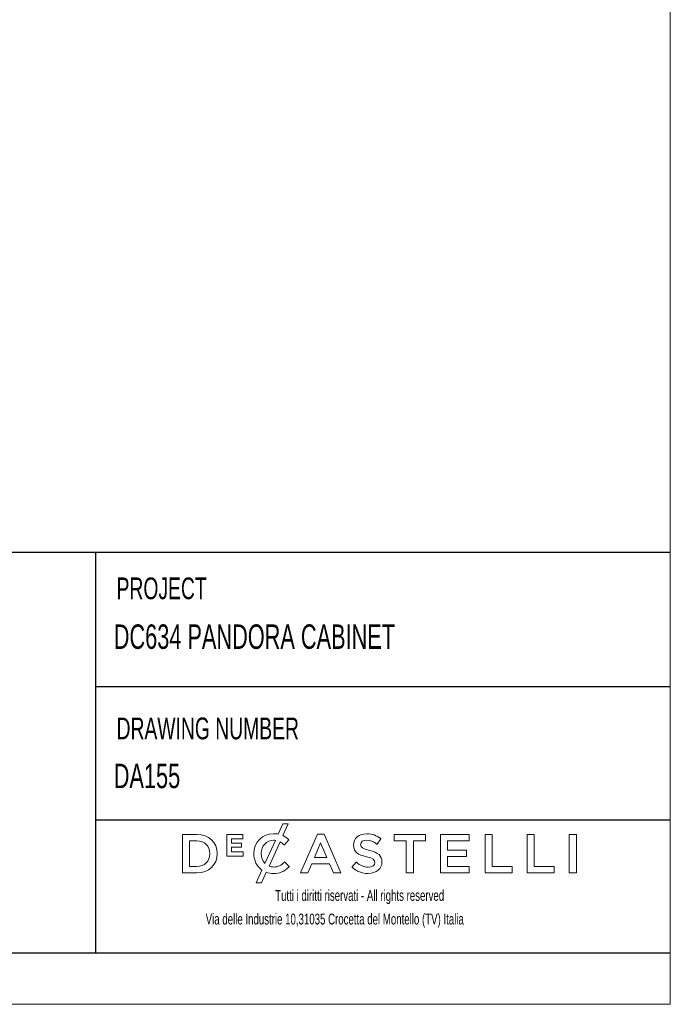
# Model space of a CAD drawing. Header units: millimetres. Extents: x 5 to 415, y 5 to 292.
# Tile 47 of 79: x 352 to 415, y 5 to 101. Entities that reach past the tile are written whole.
import ezdxf

# ---------------------------------------------------------------- set-up
doc = ezdxf.new("R2010")
doc.units = ezdxf.units.MM
doc.layers.add('SLD-0', color=179, linetype='Continuous')
doc.layers.add('TABELLA', color=7, linetype='Continuous')
doc.styles.add('SLDTEXTSTYLE1', font='TXT', dxfattribs={"width": 0.7})
doc.styles.add('SLDTEXTSTYLE2', font='TXT', dxfattribs={"width": 0.665})

# ---------------------------------------------------------------- blocks, each defined once
blk = doc.blocks.new('SW_NOTE_0')
at = {"layer": 'TABELLA', "color": 0, "char_height": 1.85208, "attachment_point": 1, "style": 'SLDTEXTSTYLE1'}
for s, insert in [('1.0 THIS DRAWING IS THE  COPYRIGHT OF LOCAL ENGINEERING OFFICE', (0, 2.387)), ('AND MUST NOT BE RETAINED, COPIED OR USED WITHOUT AUTHORITY.', (0, -0.082)), ('2.0 ANY DISCREPANCIES AND IRREGULARITIES SHOULD  BE BROUGHT TO', (0, -5.021)), ('THE ATTENTION OF THE CONSULTANT PRIOR TO THE EXECUTION OF THE WORK.', (0, -7.49)), ('3.0 DO NOT SCALE FROM THIS DRAWING.', (0, -12.429)), ('4.0 ALL DIMENSIONS ARE TO BE VERIFIED ON-SITE PRIOR TO THE EXECUTION', (0, -17.368)), ('OF THE WORK.', (0, -19.838)), ('5.0 THIS DRAWING SHOULD BE READ IN CONJUNCTION WITH OTHER RELEVANT', (0, -24.776)), ('ARCHITECTURAL, STRUCTURAL, MECHANICAL AND ELECTRICAL DRAWINGS', (0, -27.246)), ('AND RELEVANT SECTIONS OF THE SPECIFICATIONS.', (0, -29.715))]:
    blk.add_mtext(s, dxfattribs=dict(at, insert=insert))

msp = doc.modelspace()

# ---------------------------------------------------------------- linework, layer by layer
at = {"layer": 'SLD-0', "lineweight": 18}
for p, q in [((377.239, 22.573), (376.787, 21.58)), ((377.76, 22.573), (377.239, 22.573)), ((377.243, 21.437), (377.76, 22.573)), ((368.851, 21.557), (367.445, 21.557)), ((367.445, 21.557), (367.445, 17.799)), ((373.337, 21.531), (371.764, 21.531)), ((371.764, 21.531), (371.764, 19.446)), ((372.22, 20.7), (372.22, 21.123)), ((372.22, 21.123), (373.337, 21.123)), ((373.337, 21.123), (373.337, 21.531)), ((380.61, 21.584), (378.957, 17.799)), ((381.24, 21.584), (380.61, 21.584)), ((381.245, 21.572), (381.24, 21.584)), ((382.893, 17.799), (381.245, 21.572)), ((386.414, 20.603), (386.786, 21.127)), ((386.786, 21.127), (386.773, 21.138)), ((391.134, 21.557), (388.077, 21.557)), ((388.077, 21.557), (388.077, 20.914)), ((391.134, 20.914), (391.134, 21.557)), ((395.381, 21.557), (392.584, 21.557)), ((392.584, 21.557), (392.584, 17.799)), ((395.381, 20.935), (395.381, 21.557)), ((397.634, 21.557), (396.943, 21.557)), ((396.943, 21.557), (396.943, 17.799)), ((397.634, 18.432), (397.634, 21.557)), ((401.722, 21.557), (401.031, 21.557)), ((401.031, 21.557), (401.031, 17.799)), ((401.722, 18.432), (401.722, 21.557)), ((405.155, 21.557), (405.155, 17.799)), ((405.846, 21.557), (405.155, 21.557)), ((405.846, 17.799), (405.846, 21.557)), ((368.136, 18.432), (368.136, 20.924)), ((368.136, 20.924), (368.851, 20.924)), ((373.203, 20.7), (372.22, 20.7)), ((372.22, 20.292), (373.203, 20.292)), ((372.22, 19.854), (372.22, 20.292)), ((373.203, 20.292), (373.203, 20.7)), ((376.509, 20.97), (375.488, 18.73)), ((375.886, 18.459), (376.962, 20.821)), ((377.362, 20.525), (377.376, 20.512)), ((377.376, 20.512), (377.82, 21.024)), ((377.82, 21.024), (377.807, 21.036)), ((380.305, 19.314), (380.914, 20.736)), ((380.914, 20.736), (381.529, 19.314)), ((384.122, 20.512), (384.122, 20.502)), ((384.813, 20.56), (384.813, 20.571)), ((386.399, 20.615), (386.414, 20.603)), ((388.077, 20.914), (389.257, 20.914)), ((389.257, 20.914), (389.257, 17.799)), ((389.954, 17.799), (389.954, 20.914)), ((389.954, 20.914), (391.134, 20.914)), ((393.276, 20.005), (393.276, 20.935)), ((393.276, 20.935), (395.381, 20.935)), ((370.124, 19.678), (370.124, 19.667)), ((370.847, 19.678), (370.847, 19.689)), ((371.764, 19.446), (373.352, 19.446)), ((373.352, 19.854), (372.22, 19.854)), ((373.352, 19.446), (373.352, 19.854)), ((374.401, 19.678), (374.401, 19.667)), ((375.124, 19.678), (375.124, 19.689)), ((381.529, 19.314), (380.305, 19.314)), ((395.141, 20.005), (393.276, 20.005)), ((393.276, 19.383), (395.141, 19.383)), ((393.276, 18.421), (393.276, 19.383)), ((395.141, 19.383), (395.141, 20.005)), ((368.851, 18.432), (368.136, 18.432)), ((377.402, 18.864), (377.388, 18.852)), ((377.847, 18.413), (377.402, 18.864)), ((377.834, 18.4), (377.847, 18.413)), ((379.667, 17.799), (380.05, 18.697)), ((380.05, 18.697), (381.784, 18.697)), ((381.784, 18.697), (382.162, 17.799)), ((384.383, 18.854), (383.966, 18.358)), ((383.966, 18.358), (383.979, 18.346)), ((384.397, 18.842), (384.383, 18.854)), ((386.201, 18.822), (386.201, 18.812)), ((386.891, 18.876), (386.891, 18.886)), ((395.407, 18.421), (393.276, 18.421)), ((395.407, 17.799), (395.407, 18.421)), ((399.59, 18.432), (397.634, 18.432)), ((399.59, 17.799), (399.59, 18.432)), ((403.678, 18.432), (401.722, 18.432)), ((403.678, 17.799), (403.678, 18.432)), ((367.445, 17.799), (368.851, 17.799)), ((375.192, 18.082), (374.629, 16.846)), ((375.152, 16.846), (375.614, 17.859)), ((378.957, 17.799), (379.667, 17.799)), ((382.162, 17.799), (382.893, 17.799)), ((389.257, 17.799), (389.954, 17.799)), ((392.584, 17.799), (395.407, 17.799)), ((396.943, 17.799), (399.59, 17.799)), ((401.031, 17.799), (403.678, 17.799)), ((405.155, 17.799), (405.846, 17.799)), ((374.629, 16.846), (375.152, 16.846))]:
    msp.add_line(p, q, dxfattribs=at)
for points in [[(370.847, 19.689), (370.847, 20.771), (370.007, 21.557), (368.851, 21.557)], [(377.807, 21.036), (377.656, 21.181), (377.478, 21.327), (377.243, 21.437)], [(368.851, 20.924), (369.601, 20.924), (370.124, 20.412), (370.124, 19.678)], [(376.962, 20.821), (377.095, 20.748), (377.226, 20.651), (377.362, 20.525)], [(384.122, 20.502), (384.122, 19.807), (384.562, 19.569), (385.375, 19.373)], [(385.681, 19.994), (385, 20.157), (384.813, 20.278), (384.813, 20.56)], [(368.851, 17.799), (370.007, 17.799), (370.847, 18.589), (370.847, 19.678)], [(370.124, 19.667), (370.124, 18.94), (369.601, 18.432), (368.851, 18.432)], [(374.401, 19.667), (374.401, 18.995), (374.707, 18.425), (375.192, 18.082)], [(375.488, 18.73), (375.261, 18.963), (375.124, 19.296), (375.124, 19.678)], [(385.375, 19.373), (386.077, 19.211), (386.201, 19.066), (386.201, 18.822)], [(386.891, 18.886), (386.891, 19.464), (386.541, 19.784), (385.681, 19.994)]]:
    msp.add_open_spline(points, degree=3, dxfattribs=at)
for points, knots in [([(376.787, 21.58), (376.652, 21.606), (376.503, 21.621), (376.338, 21.621), (375.233, 21.621), (374.401, 20.786), (374.401, 19.678)], [11, 11, 11, 11, 12, 12, 12, 13, 13, 13, 13]), ([(386.773, 21.138), (386.377, 21.456), (385.932, 21.61), (385.411, 21.61), (384.653, 21.61), (384.122, 21.159), (384.122, 20.512)], [7, 7, 7, 7, 8, 8, 8, 9, 9, 9, 9]), ([(375.124, 19.689), (375.124, 20.427), (375.643, 20.983), (376.333, 20.983), (376.393, 20.983), (376.451, 20.978), (376.509, 20.97)], [2, 2, 2, 2, 3, 3, 3, 4, 4, 4, 4]), ([(384.813, 20.571), (384.813, 20.824), (385.049, 20.993), (385.4, 20.993), (385.731, 20.993), (386.058, 20.87), (386.399, 20.615)], [2, 2, 2, 2, 3, 3, 3, 4, 4, 4, 4]), ([(375.614, 17.859), (375.828, 17.779), (376.062, 17.735), (376.311, 17.735), (376.939, 17.735), (377.381, 17.928), (377.834, 18.4)], [18, 18, 18, 18, 19, 19, 19, 20, 20, 20, 20]), ([(377.388, 18.852), (377.072, 18.556), (376.785, 18.373), (376.333, 18.373), (376.173, 18.373), (376.023, 18.404), (375.886, 18.459)], [0, 0, 0, 0, 1, 1, 1, 2, 2, 2, 2]), ([(383.979, 18.346), (384.419, 17.953), (384.96, 17.746), (385.544, 17.746), (386.362, 17.746), (386.891, 18.189), (386.891, 18.876)], [18, 18, 18, 18, 19, 19, 19, 20, 20, 20, 20]), ([(386.201, 18.812), (386.201, 18.539), (385.949, 18.363), (385.56, 18.363), (385.139, 18.363), (384.78, 18.511), (384.397, 18.842)], [13, 13, 13, 13, 14, 14, 14, 15, 15, 15, 15])]:
    msp.add_open_spline(points, degree=3, knots=knots, dxfattribs=at)
at = {"layer": 'TABELLA', "color": 5, "linetype": 'Continuous', "lineweight": 18}
for p, q in [((415, 5), (414.98, 292)), ((5, 5), (415, 5))]:
    msp.add_line(p, q, dxfattribs=at)
at = {"layer": 'TABELLA'}
for p, q in [((262.557, 49.029), (414.998, 49.029)), ((358.975, 49.029), (358.975, 10.005)), ((358.975, 35.949), (414.998, 35.949)), ((358.975, 22.984), (414.999, 22.984)), ((262.557, 10.005), (415, 10.005))]:
    msp.add_line(p, q, dxfattribs=at)

# ---------------------------------------------------------------- block references
at = {"layer": 'TABELLA', "color": 2}
msp.add_blockref('SW_NOTE_0', (264.968, 44.27), dxfattribs=at)

# ---------------------------------------------------------------- texts
at = {"layer": 'SLD-0', "char_height": 1.05833, "attachment_point": 1, "style": 'SLDTEXTSTYLE2'}
for s, insert in [('Tutti i diritti riservati - All rights reserved', (376.484, 16.137)), ('Via delle Industrie 10,31035 Crocetta del Montello (TV) Italia', (369.713, 13.834))]:
    msp.add_mtext(s, dxfattribs=dict(at, insert=insert))
at = {"layer": 'TABELLA', "attachment_point": 1, "style": 'SLDTEXTSTYLE2'}
for s, insert, char_height in [('PROJECT', (361.026, 46.579), 2.1167), ('DA155', (360.753, 28.437), 2.3813)]:
    msp.add_mtext(s, dxfattribs=dict(at, insert=insert, char_height=char_height))
at = {"layer": 'TABELLA', "color": 7, "attachment_point": 1, "style": 'SLDTEXTSTYLE2'}
for s, insert, char_height in [('DC634 PANDORA CABINET', (360.753, 42.006), 2.38125), ('DRAWING NUMBER', (361.026, 32.932), 2.11667)]:
    msp.add_mtext(s, dxfattribs=dict(at, insert=insert, char_height=char_height))

doc.saveas('drawing.dxf')
